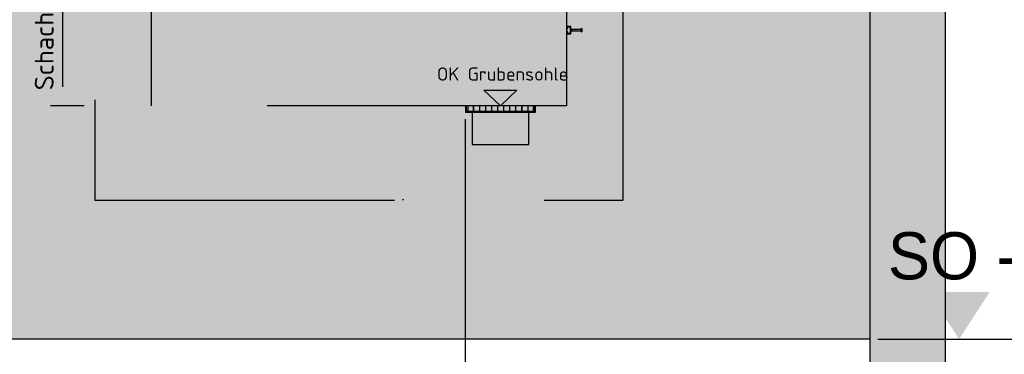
# Model space of a CAD drawing. Extents: x -805 to 3526, y -961 to 1039.
# Tile 45 of 256: x -741.25 to -736.03, y 28.96 to 30.73. Entities that reach past the tile are written whole.
import ezdxf

# ---------------------------------------------------------------- set-up
doc = ezdxf.new("R2010")
doc.units = 0
for name, pattern in [('ACAD_ISO10W100', [18, 12, -3, 0, -3]), ('DASHDOT', [25.4, 12.7, -6.35, 0, -6.35]), ('VERDECKT2', [4.7625, 3.175, -1.5875])]:
    doc.linetypes.add(name, pattern=pattern)
for name, color, linetype in [('TTK Text 500', 7, 'Continuous'), ('TTK-P-Bodenaustausch', 162, 'Continuous'), ('TTK-P-Verbau', 35, 'Continuous'), ('TTK-P-Verm', 251, 'Continuous'), ('TTK-Schnittlinien 200', 3, 'Continuous')]:
    doc.layers.add(name, color=color, linetype=linetype)
doc.layers.add('TTK-P-Aufzug vorne', color=251, linetype='Continuous', lineweight=25)
doc.styles.add('AKGDIN6776', font='AKG_DIN67.TTF', dxfattribs={"height": 2.5})
doc.styles.add('iso', font='isocpeur.ttf')
doc.styles.add('Notiztext (DIN)', font='isocpeur.ttf')

# ---------------------------------------------------------------- blocks, each defined once
blk = doc.blocks.new('Aufzug vorne')
at = {"layer": 'TTK-P-Aufzug vorne', "linetype": 'VERDECKT2', "ltscale": 0.5}
for p, q in [((-0.9347, -6351.8414), (-0.9347, -6359.5154)), ((1.8653, -6359.5154), (1.8653, -6351.8414)), ((-0.6347, -6359.0154), (-0.6347, -6357.6809)), ((1.5653, -6357.718), (1.5653, -6359.0154)), ((1.5653, -6359.0154), (-0.6347, -6359.0154)), ((1.0303, -6359.0154), (1.0303, -6359.0504)), ((1.0318, -6359.0154), (1.0303, -6359.0154)), ((1.0303, -6359.0504), (1.0653, -6359.0504)), ((1.0343, -6359.0414), (1.0343, -6359.0179)), ((1.0628, -6359.0464), (1.0393, -6359.0464)), ((1.0433, -6359.0154), (1.0413, -6359.0154)), ((1.0413, -6359.0154), (1.0413, -6359.0454)), ((1.0413, -6359.0454), (1.0433, -6359.0454)), ((1.0433, -6359.0454), (1.0433, -6359.0154)), ((1.0713, -6359.0454), (1.0433, -6359.0454)), ((1.3677, -6359.0464), (1.063, -6359.0464)), ((1.0653, -6359.0504), (1.0653, -6359.0489)), ((1.0653, -6359.0504), (1.3653, -6359.0504)), ((1.0653, -6359.0504), (1.0653, -6359.2204)), ((1.0733, -6359.0154), (1.0713, -6359.0154)), ((1.0713, -6359.0154), (1.0713, -6359.0454)), ((1.0713, -6359.0454), (1.0733, -6359.0454)), ((1.0733, -6359.0454), (1.0733, -6359.0154)), ((1.1033, -6359.0454), (1.0733, -6359.0454)), ((1.1053, -6359.0154), (1.1033, -6359.0154)), ((1.1033, -6359.0154), (1.1033, -6359.0454)), ((1.1033, -6359.0454), (1.1053, -6359.0454)), ((1.1053, -6359.0454), (1.1053, -6359.0154)), ((1.1353, -6359.0454), (1.1053, -6359.0454)), ((1.1373, -6359.0154), (1.1353, -6359.0154)), ((1.1353, -6359.0154), (1.1353, -6359.0454)), ((1.1353, -6359.0454), (1.1373, -6359.0454)), ((1.1373, -6359.0454), (1.1373, -6359.0154)), ((1.1673, -6359.0454), (1.1373, -6359.0454)), ((1.1693, -6359.0154), (1.1673, -6359.0154)), ((1.1673, -6359.0154), (1.1673, -6359.0454)), ((1.1673, -6359.0454), (1.1693, -6359.0454)), ((1.1693, -6359.0454), (1.1693, -6359.0154)), ((1.1993, -6359.0454), (1.1693, -6359.0454)), ((1.2013, -6359.0154), (1.1993, -6359.0154)), ((1.1993, -6359.0154), (1.1993, -6359.0454)), ((1.1993, -6359.0454), (1.2013, -6359.0454)), ((1.2013, -6359.0454), (1.2013, -6359.0154)), ((1.2313, -6359.0454), (1.2013, -6359.0454)), ((1.2333, -6359.0154), (1.2313, -6359.0154)), ((1.2313, -6359.0154), (1.2313, -6359.0454)), ((1.2313, -6359.0454), (1.2333, -6359.0454)), ((1.2333, -6359.0454), (1.2333, -6359.0154)), ((1.2633, -6359.0454), (1.2333, -6359.0454)), ((1.2653, -6359.0154), (1.2633, -6359.0154)), ((1.2633, -6359.0154), (1.2633, -6359.0454)), ((1.2633, -6359.0454), (1.2653, -6359.0454)), ((1.2653, -6359.0454), (1.2653, -6359.0154)), ((1.2953, -6359.0454), (1.2653, -6359.0454)), ((1.2973, -6359.0154), (1.2953, -6359.0154)), ((1.2953, -6359.0154), (1.2953, -6359.0454)), ((1.2953, -6359.0454), (1.2973, -6359.0454)), ((1.2973, -6359.0454), (1.2973, -6359.0154)), ((1.3273, -6359.0454), (1.2973, -6359.0454)), ((1.3293, -6359.0154), (1.3273, -6359.0154)), ((1.3273, -6359.0154), (1.3273, -6359.0454)), ((1.3273, -6359.0454), (1.3293, -6359.0454)), ((1.3293, -6359.0454), (1.3293, -6359.0154)), ((1.3593, -6359.0454), (1.3293, -6359.0454)), ((1.3613, -6359.0154), (1.3593, -6359.0154)), ((1.3593, -6359.0154), (1.3593, -6359.0454)), ((1.3593, -6359.0454), (1.3613, -6359.0454)), ((1.3613, -6359.0454), (1.3613, -6359.0154)), ((1.3893, -6359.0454), (1.3613, -6359.0454)), ((1.3653, -6359.0489), (1.3653, -6359.0504)), ((1.3653, -6359.0504), (1.4003, -6359.0504)), ((1.3653, -6359.2203), (1.3653, -6359.0504)), ((1.3913, -6359.0464), (1.3678, -6359.0464)), ((1.3913, -6359.0154), (1.3893, -6359.0154)), ((1.3893, -6359.0154), (1.3893, -6359.0454)), ((1.3893, -6359.0454), (1.3913, -6359.0454)), ((1.3913, -6359.0454), (1.3913, -6359.0154)), ((1.3963, -6359.0179), (1.3963, -6359.0414)), ((1.4003, -6359.0154), (1.3988, -6359.0154)), ((1.4003, -6359.0504), (1.4003, -6359.0154)), ((1.0653, -6359.2204), (1.3653, -6359.2203)), ((-0.9347, -6359.5154), (1.8653, -6359.5154))]:
    blk.add_line(p, q, dxfattribs=at)
at = {"layer": 'TTK-P-Aufzug vorne'}
for p, q in [((-1.1071, -6357.7154), (-1.1071, -6358.9154)), ((1.5873, -6358.5954), (1.5653, -6358.5954)), ((1.5653, -6358.5954), (1.5653, -6358.6064)), ((1.5653, -6358.6064), (1.5715, -6358.6064)), ((1.5715, -6358.6244), (1.5653, -6358.6244)), ((1.5653, -6358.6244), (1.5653, -6358.6354)), ((1.5653, -6358.6354), (1.5873, -6358.6354)), ((1.5715, -6358.6064), (1.5673, -6358.5974)), ((1.5673, -6358.5974), (1.5853, -6358.5974)), ((1.5673, -6358.6334), (1.5715, -6358.6244)), ((1.5853, -6358.6334), (1.5673, -6358.6334)), ((1.5853, -6358.5974), (1.5853, -6358.6334)), ((1.5873, -6358.6354), (1.5873, -6358.5954)), ((1.5874, -6358.6047), (1.5874, -6358.605)), ((1.5874, -6358.605), (1.5875, -6358.6053)), ((1.5875, -6358.6255), (1.5874, -6358.6258)), ((1.5874, -6358.6258), (1.5874, -6358.6261)), ((1.5875, -6358.6053), (1.5875, -6358.6056)), ((1.5875, -6358.6056), (1.5876, -6358.6058)), ((1.5876, -6358.6249), (1.5875, -6358.6252)), ((1.5875, -6358.6252), (1.5875, -6358.6255)), ((1.5876, -6358.6058), (1.5877, -6358.6061)), ((1.5877, -6358.6247), (1.5876, -6358.6249)), ((1.5877, -6358.6061), (1.5878, -6358.6064)), ((1.5878, -6358.6244), (1.5877, -6358.6247)), ((1.5878, -6358.6064), (1.5879, -6358.6067)), ((1.5879, -6358.6241), (1.5878, -6358.6244)), ((1.5879, -6358.6067), (1.588, -6358.6069)), ((1.588, -6358.6239), (1.5879, -6358.6241)), ((1.588, -6358.6069), (1.5882, -6358.6072)), ((1.5881, -6358.6236), (1.588, -6358.6239)), ((1.5883, -6358.6233), (1.5881, -6358.6236)), ((1.5882, -6358.6072), (1.5883, -6358.6074)), ((1.5883, -6358.6074), (1.5884, -6358.6077)), ((1.5884, -6358.6231), (1.5883, -6358.6233)), ((1.5884, -6358.6077), (1.5886, -6358.6079)), ((1.5886, -6358.6229), (1.5884, -6358.6231)), ((1.5886, -6358.6079), (1.5888, -6358.6082)), ((1.5887, -6358.6226), (1.5886, -6358.6229)), ((1.5889, -6358.6224), (1.5887, -6358.6226)), ((1.5888, -6358.6082), (1.5889, -6358.6084)), ((1.5889, -6358.6084), (1.5891, -6358.6086)), ((1.5891, -6358.6222), (1.5889, -6358.6224)), ((1.5891, -6358.6086), (1.5893, -6358.6088)), ((1.5893, -6358.622), (1.5891, -6358.6222)), ((1.5893, -6358.6088), (1.5895, -6358.609)), ((1.5895, -6358.6217), (1.5893, -6358.622)), ((1.5895, -6358.609), (1.5897, -6358.6092)), ((1.5897, -6358.6215), (1.5895, -6358.6217)), ((1.5897, -6358.6092), (1.5899, -6358.6094)), ((1.5899, -6358.6214), (1.5897, -6358.6215)), ((1.5899, -6358.6094), (1.5902, -6358.6096)), ((1.5901, -6358.6212), (1.5899, -6358.6214)), ((1.5904, -6358.621), (1.5901, -6358.6212)), ((1.5902, -6358.6096), (1.5904, -6358.6097)), ((1.5904, -6358.6097), (1.5906, -6358.6099)), ((1.5906, -6358.6208), (1.5904, -6358.621)), ((1.5906, -6358.6099), (1.5909, -6358.6101)), ((1.5908, -6358.6207), (1.5906, -6358.6208)), ((1.5911, -6358.6205), (1.5908, -6358.6207)), ((1.5909, -6358.6101), (1.5911, -6358.6102)), ((1.5911, -6358.6102), (1.5913, -6358.6103)), ((1.5913, -6358.6204), (1.5911, -6358.6205)), ((1.5913, -6358.6103), (1.5913, -6358.611)), ((1.5913, -6358.6111), (1.5913, -6358.6196)), ((1.6413, -6358.6113), (1.5913, -6358.6113)), ((1.5913, -6358.6194), (1.6413, -6358.6194)), ((1.5913, -6358.6198), (1.5913, -6358.6204)), ((1.6439, -6358.6074), (1.6413, -6358.6113)), ((1.6413, -6358.6113), (1.6413, -6358.6194)), ((1.6413, -6358.6194), (1.6439, -6358.6234)), ((1.6458, -6358.6064), (1.6439, -6358.6064)), ((1.6439, -6358.6064), (1.6439, -6358.6071)), ((1.6439, -6358.6073), (1.6439, -6358.6234)), ((1.6439, -6358.6236), (1.6439, -6358.6243)), ((1.6439, -6358.6243), (1.6458, -6358.6243)), ((1.6458, -6358.6064), (1.6458, -6358.6243)), ((1.1268, -6358.9336), (1.3021, -6358.9336)), ((1.2145, -6359.0154), (1.1268, -6358.9336)), ((1.3021, -6358.9336), (1.2145, -6359.0154)), ((-0.9917, -6359.0154), (-1.1706, -6359.0154))]:
    blk.add_line(p, q, dxfattribs=at)
at = {"layer": 'TTK-P-Aufzug vorne', "linetype": 'Continuous'}
for p, q in [((1.5653, -6358.8702), (1.5707, -6358.8649)), ((0.6957, -6359.5154), (0.7008, -6359.5103))]:
    blk.add_line(p, q, dxfattribs=at)
at = {"layer": 'TTK-P-Aufzug vorne', "linetype": 'VERDECKT2', "ltscale": 0.5}
for centre, radius, start, end in [((1.0318, -6359.0179), 0.0025, 0, 90), ((1.0393, -6359.0414), 0.005, 180, 270), ((1.0628, -6359.0489), 0.0025, 0, 90), ((1.3678, -6359.0489), 0.0025, 90, 180), ((1.3913, -6359.0414), 0.005, 270, 0), ((1.3988, -6359.0179), 0.0025, 90, 180)]:
    blk.add_arc(centre, radius, start, end, dxfattribs=at)
for points, knots in [([(1.0322, -6359.0154), (1.0323, -6359.0154), (1.0325, -6359.0154), (1.0328, -6359.0155), (1.033, -6359.0157), (1.0332, -6359.0158), (1.0334, -6359.0159), (1.0334, -6359.0159), (1.0335, -6359.016)], [0.0970615, 0.0970615, 0.0970615, 0.0970615, 0.1666667, 0.25, 0.3333333, 0.375, 0.4166667, 0.4510505, 0.4510505, 0.4510505, 0.4510505]), ([(1.0337, -6359.0162), (1.0338, -6359.0163), (1.0339, -6359.0164), (1.034, -6359.0166), (1.0342, -6359.0169), (1.0343, -6359.0173), (1.0343, -6359.0175), (1.0343, -6359.0177)], [0.5416667, 0.5416667, 0.5416667, 0.5416667, 0.5833333, 0.6666667, 0.75, 0.8333333, 0.9510505, 0.9510505, 0.9510505, 0.9510505]), ([(1.0632, -6359.0464), (1.0633, -6359.0464), (1.0635, -6359.0464), (1.0638, -6359.0465), (1.064, -6359.0467), (1.0642, -6359.0468), (1.0644, -6359.0469), (1.0644, -6359.0469), (1.0645, -6359.047)], [0.0970615, 0.0970615, 0.0970615, 0.0970615, 0.1666667, 0.25, 0.3333333, 0.375, 0.4166667, 0.4510505, 0.4510505, 0.4510505, 0.4510505]), ([(1.0647, -6359.0472), (1.0648, -6359.0473), (1.0649, -6359.0474), (1.065, -6359.0476), (1.0652, -6359.0479), (1.0653, -6359.0483), (1.0653, -6359.0485), (1.0653, -6359.0487)], [0.5416667, 0.5416667, 0.5416667, 0.5416667, 0.5833333, 0.6666667, 0.75, 0.8333333, 0.9510505, 0.9510505, 0.9510505, 0.9510505]), ([(1.366, -6359.0472), (1.3659, -6359.0473), (1.3658, -6359.0474), (1.3657, -6359.0476), (1.3655, -6359.0479), (1.3654, -6359.0483), (1.3654, -6359.0485), (1.3653, -6359.0487)], [0.5416667, 0.5416667, 0.5416667, 0.5416667, 0.5833333, 0.6666667, 0.75, 0.8333333, 0.9510505, 0.9510505, 0.9510505, 0.9510505]), ([(1.3675, -6359.0464), (1.3674, -6359.0464), (1.3672, -6359.0464), (1.3669, -6359.0465), (1.3666, -6359.0467), (1.3664, -6359.0468), (1.3663, -6359.0469), (1.3662, -6359.0469), (1.3662, -6359.047)], [0.0970615, 0.0970615, 0.0970615, 0.0970615, 0.1666667, 0.25, 0.3333333, 0.375, 0.4166667, 0.4510505, 0.4510505, 0.4510505, 0.4510505]), ([(1.397, -6359.0162), (1.3969, -6359.0163), (1.3968, -6359.0164), (1.3967, -6359.0166), (1.3965, -6359.0169), (1.3964, -6359.0173), (1.3964, -6359.0175), (1.3963, -6359.0177)], [0.5416667, 0.5416667, 0.5416667, 0.5416667, 0.5833333, 0.6666667, 0.75, 0.8333333, 0.9510505, 0.9510505, 0.9510505, 0.9510505]), ([(1.3985, -6359.0154), (1.3984, -6359.0154), (1.3982, -6359.0154), (1.3979, -6359.0155), (1.3976, -6359.0157), (1.3974, -6359.0158), (1.3973, -6359.0159), (1.3972, -6359.0159), (1.3972, -6359.016)], [0.0970615, 0.0970615, 0.0970615, 0.0970615, 0.1666667, 0.25, 0.3333333, 0.375, 0.4166667, 0.4510505, 0.4510505, 0.4510505, 0.4510505])]:
    blk.add_open_spline(points, degree=3, knots=knots, dxfattribs=at)
at = {"layer": 'TTK-P-Aufzug vorne'}
blk.add_solid([(-1.1238, -6358.9154), (-1.0905, -6358.9154), (-1.1071, -6359.0154)], dxfattribs=at)
at = {"layer": 'TTK-P-Aufzug vorne', "style": 'iso'}
blk.add_text('OK Grubensohle', height=0.07, dxfattribs=at).set_placement((0.8785, -6358.8827))
at = {"layer": 'TTK-P-Aufzug vorne', "insert": (-1.1881, -6358.3154), "char_height": 0.1, "attachment_point": 5, "rotation": 90, "style": 'Notiztext (DIN)'}
blk.add_mtext('\\A1;Schachtgrube = 1.40', dxfattribs=at)

msp = doc.modelspace()

# ---------------------------------------------------------------- linework, layer by layer
at = {"layer": 'TTK-P-Bodenaustausch', "color": 251}
msp.add_line((-754.0517, 29.0405), (-736.7445, 29.0405), dxfattribs=at)
at = {"layer": 'TTK-P-Verm', "color": 251, "linetype": 'DASHDOT', "ltscale": 0.1}
msp.add_line((-736.7025, 29.0388), (-735.478, 29.0388), dxfattribs=at)
at = {"layer": 'TTK-P-Verm', "color": 251, "linetype": 'Continuous'}
msp.add_solid([(-736.2709, 29.0388), (-736.1084, 29.2888), (-736.4334, 29.2888)], dxfattribs=at)

# ---------------------------------------------------------------- block references
at = {"layer": 'TTK Text 500', "color": 251}
msp.add_blockref('Aufzug vorne', (-739.917, 6389.2912), dxfattribs=at)

# ---------------------------------------------------------------- texts
at = {"layer": 'TTK-P-Verm', "color": 251, "insert": (-736.6482, 29.6055), "char_height": 0.25, "width": 1.301906, "attachment_point": 1, "style": 'AKGDIN6776'}
msp.add_mtext('SO -7,5', dxfattribs=at)

# ---------------------------------------------------------------- next in the draw order: hatches: boundary and pattern name
at = {"layer": 'TTK-P-Bodenaustausch'}
h = msp.add_hatch(dxfattribs=at)
h.set_pattern_fill('AR-SAND', color=251, scale=0.004)
h.set_pattern_definition([(37.5, (-729.8132, 33.64866), (-0.0064001, 0.1957653), [0, -0.154432, 0, -0.17272, 0, -0.1651]), (7.5, (-729.8132, 33.64866), (0.1798093, 0.28673), [0, -0.083312, 0, -0.139192, 0, -0.05334]), (327.5, (-729.93816, 33.64866), (0.316397, 0.0005749), [0, -0.0508, 0, -0.18288, 0, -0.23876]), (317.5, (-729.93816, 33.64866), (0.3054226, 0.0891717), [0, -0.0254, 0, -0.119888, 0, -0.13716])])
h.paths.add_polyline_path([(-736.7445, 31.0651), (-740.5947, 31.0635), (-746.5645, 30.696), (-748.1017, 30.6763), (-754.0517, 30.303), (-754.0517, 29.0405), (-736.7445, 29.0405)])
at = {"layer": 'TTK-P-Verbau', "transparency": 33554559}
h = msp.add_hatch(color=251, dxfattribs=at)
h.dxf.hatch_style = 1
h.paths.add_polyline_path([(-736.3445, 34.0753), (-736.7445, 34.0753), (-736.7445, 27.2514), (-736.3445, 27.2514)])

# ---------------------------------------------------------------- next in the draw order: linework, layer by layer
at = {"layer": 'TTK-P-Verbau', "color": 251}
for p, q in [((-736.7445, 34.0753), (-736.7445, 27.2514)), ((-736.3445, 34.0753), (-736.3445, 27.2514))]:
    msp.add_line(p, q, dxfattribs=at)
at = {"layer": 'TTK-Schnittlinien 200', "color": 251, "linetype": 'ACAD_ISO10W100', "ltscale": 0.5}
msp.add_line((-738.8886, 30.2041), (-738.8886, 28.5169), dxfattribs=at)

doc.saveas('drawing.dxf')
